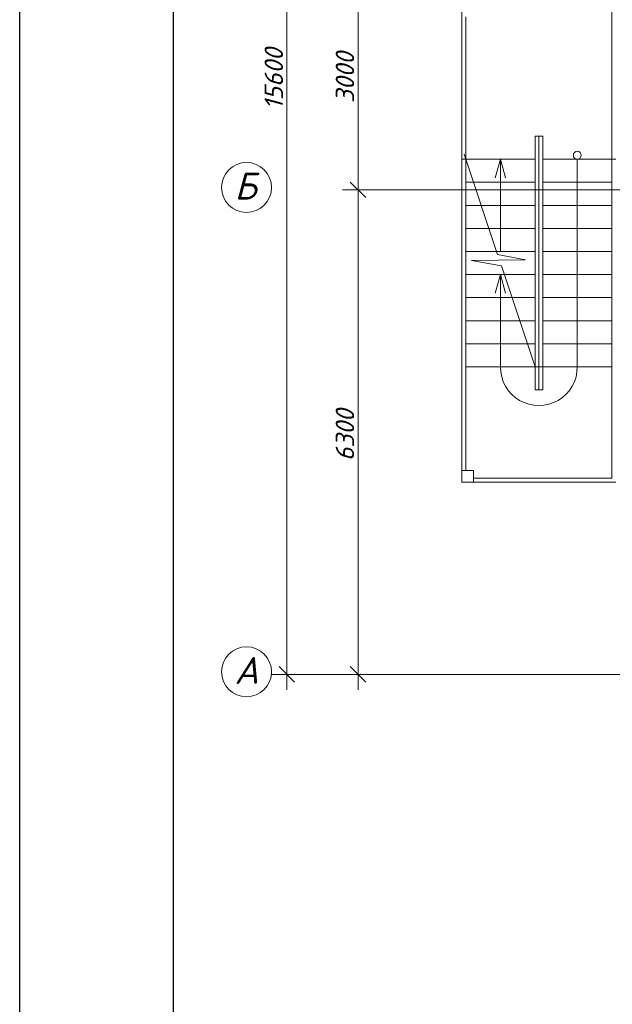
# Model space of a CAD drawing. Header units: millimetres. Extents: x 1114507 to 93926427, y 174473 to 817039.
# Tile 117 of 256: x 1730469 to 1738176, y 475709 to 488516. Entities that reach past the tile are written whole.
import ezdxf

# ---------------------------------------------------------------- set-up
doc = ezdxf.new("R2010")
doc.units = ezdxf.units.MM
for name, color, linetype, lineweight in [('expl', 234, 'Continuous', 13), ('PLAN', 250, 'Continuous', 25), ('размеры', 12, 'Continuous', 15)]:
    doc.layers.add(name, color=color, linetype=linetype, lineweight=lineweight)
doc.layers.add('kcd_tx', color=7, linetype='Continuous')
doc.styles.get("Standard").update_dxf_attribs({"font": 'isocpeui.ttf'})

# ---------------------------------------------------------------- blocks, each defined once
blk = doc.blocks.new('blokqav3mak')
at = {"lineweight": 0, "ltscale": 100}
for p, q in [((1597416, 775525, 0), (1597416, 769325, 0)), ((1599366, 775475), (1599366, 773525)), ((1597466, 775375, 0), (1597466, 769475, 0)), ((1598366, 773825), (1598366, 770525)), ((1598366, 773825), (1598466, 773825)), ((1598416, 773825), (1598416, 770525)), ((1598466, 773825), (1598466, 770525)), ((1597416, 773525), (1598366, 773525)), ((1597880, 772285), (1597444, 773591)), ((1599416, 773525), (1598466, 773525)), ((1599366, 773525), (1599366, 769375)), ((1597466, 773225), (1598366, 773225)), ((1599366, 773225), (1598466, 773225)), ((1597466, 772925), (1598366, 772925)), ((1599366, 772925), (1598466, 772925)), ((1597466, 772625), (1598366, 772625)), ((1599366, 772625), (1598466, 772625)), ((1597466, 772325), (1598366, 772325)), ((1598243, 772215), (1597880, 772285)), ((1599366, 772325), (1598466, 772325)), ((1597539, 772207), (1598243, 772215)), ((1597929, 772138), (1597539, 772207)), ((1598366, 770825), (1597929, 772138)), ((1597466, 772025), (1598366, 772025)), ((1599366, 772025), (1598466, 772025)), ((1597466, 771725), (1598366, 771725)), ((1599366, 771725), (1598466, 771725)), ((1597466, 771425), (1598366, 771425)), ((1599366, 771425), (1598466, 771425)), ((1597466, 771125), (1598366, 771125)), ((1599366, 771125), (1598466, 771125)), ((1597466, 770825), (1598366, 770825)), ((1598366, 770825), (1598416, 770825)), ((1598466, 770825), (1598416, 770825)), ((1599366, 770825), (1598466, 770825)), ((1598466, 770525, 0), (1598366, 770525, 0)), ((1597416, 769325, 0), (1599416, 769325, 0)), ((1597566, 769375, 0), (1599366, 769375, 0))]:
    blk.add_line(p, q, dxfattribs=at)
at = {"color": 0, "linetype": 'ByBlock', "lineweight": 0}
for p, q in [((1595964, 773225), (1596164, 773025)), ((1596164, 773025), (1595964, 773225)), ((1595039, 766925), (1595239, 766725)), ((1595964, 766925), (1596164, 766725))]:
    blk.add_line(p, q, dxfattribs=at)
at = {"layer": 'expl', "lineweight": 0}
for p, q in [((1597916, 773525), (1597849, 773282)), ((1597916, 773525), (1597849, 773282)), ((1597916, 772325), (1597916, 773525)), ((1597916, 773525), (1597984, 773282)), ((1597916, 773525), (1597916, 772325)), ((1597916, 773525), (1597984, 773282)), ((1598916, 773525), (1598916, 770825)), ((1597916, 772025), (1597849, 771782)), ((1597916, 770825), (1597916, 772025)), ((1597916, 772025), (1597984, 771782))]:
    blk.add_line(p, q, dxfattribs=at)
blk.add_circle((1598916, 773577), 51.4, dxfattribs=at)
blk.add_arc((1598416, 770821, 0), 500, 179.5758, 0.4242, dxfattribs=at)
at = {"layer": 'kcd_tx', "color": 152, "lineweight": 0, "ltscale": 100}
for p, q in [((1595139, 766625), (1595139, 782625)), ((1596064, 776325), (1596064, 772925)), ((1596064, 773325), (1596064, 766625)), ((1599566, 773125), (1595864, 773125)), ((1599566, 773125), (1595864, 773125)), ((1599566, 766825), (1594939, 766825)), ((1599566, 766825), (1595864, 766825))]:
    blk.add_line(p, q, dxfattribs=at)
at = {"layer": 'PLAN', "color": 158, "lineweight": 0}
for centre in [(1594614, 773158), (1594614, 766858)]:
    blk.add_circle(centre, 325, dxfattribs=at)
at = {"layer": 'размеры', "lineweight": 0, "ltscale": 5}
for p, q in [((1597566, 769475, 0), (1597416, 769475, 0)), ((1597416, 769475, 0), (1597416, 769325, 0)), ((1597566, 769325, 0), (1597566, 769475, 0)), ((1597416, 769325, 0), (1597566, 769325, 0))]:
    blk.add_line(p, q, dxfattribs=at)
at = {"layer": 'kcd_tx', "color": 152, "lineweight": 0}
for s, p in [('15600', (1595089, 774170)), ('3000', (1596014, 774255)), ('6300', (1596014, 769599))]:
    blk.add_text(s, height=240, rotation=90, dxfattribs=at).set_placement(p)
at = {"layer": 'PLAN', "lineweight": 0}
for s, p in [('Б', (1594458, 773001)), ('A', (1594457, 766701))]:
    blk.add_text(s, height=350, dxfattribs=at).set_placement(p)

msp = doc.modelspace()

# ---------------------------------------------------------------- linework, layer by layer
at = {"color": 5, "elevation": 0}
msp.add_lwpolyline([(1730468.7, 498647.8), (1783326.7, 498647.8), (1783326.7, 468947.8), (1730468.7, 468947.8)], close=True, dxfattribs=at)
at = {"color": 5, "lineweight": 30, "elevation": 0}
msp.add_lwpolyline([(1732468.7, 498147.8), (1782826.7, 498147.8), (1782826.7, 469447.8), (1732468.7, 469447.8)], close=True, dxfattribs=at)
at = {"layer": 'Defpoints', "color": 3, "linetype": 'ByBlock', "elevation": 0}
msp.add_lwpolyline([(1730468.7, 498647.8), (1772468.7, 498647.8), (1772468.7, 468947.8), (1730468.7, 468947.8)], close=True, dxfattribs=at)

# ---------------------------------------------------------------- block references
at = {"color": 0}
msp.add_blockref('blokqav3mak', (138804.9, -286823.9), dxfattribs=at)

doc.saveas('drawing.dxf')
